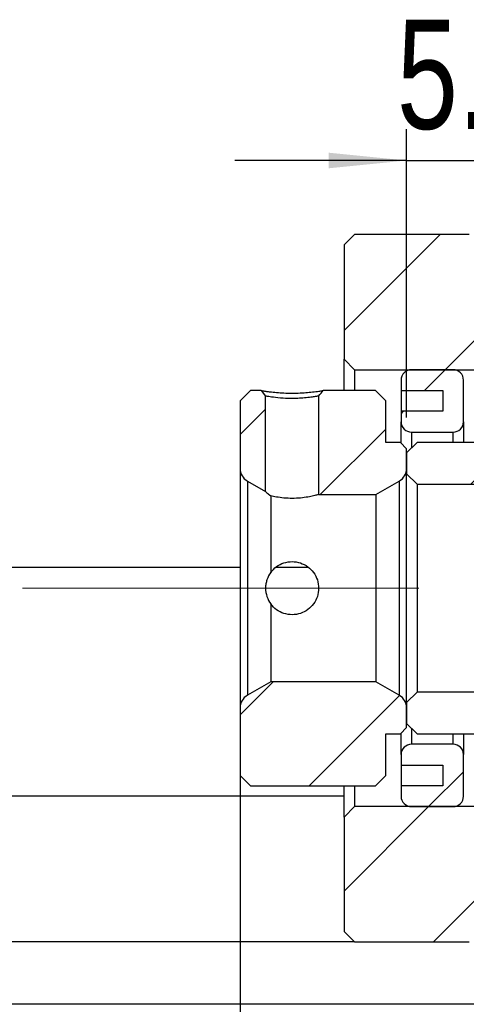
# Model space of a CAD drawing. Header units: millimetres. Extents: x 33 to 273, y 7 to 196.
# Tile 5 of 8: x 207 to 222, y 35 to 66. Entities that reach past the tile are written whole.
import ezdxf

# ---------------------------------------------------------------- set-up
doc = ezdxf.new("R2010")
doc.units = ezdxf.units.MM
doc.linetypes.add('CENTERX2', pattern=[20.32, 12.7, -2.54, 2.54, -2.54])
doc.layers.add('FORMAT', color=7, linetype='Continuous')
doc.styles.add('SLDTEXTSTYLE0', font='TXT', dxfattribs={"width": 0.75})
doc.dimstyles.new('SLDDIMSTYLE2', dxfattribs={"dimtxt": 3.5, "dimasz": 2.5, "dimexe": 0, "dimexo": 0.0625, "dimgap": 0.875, "dimtad": 1, "dimdec": 1, "dimlfac": 1.5, "dimrnd": 1e-09, "dimzin": 12, "dimdsep": 46, "dimtxsty": 'SLDTEXTSTYLE0', "dimsah": 1, "dimcen": 0.09, "dimadec": 0, "dimazin": 3, "dimtfac": 1, "dimtdec": 1, "dimtmove": 0, "dimatfit": 0, "dimfxl": 1, "dimfrac": 2, "dimtolj": 1, "dimtzin": 12, "dimarcsym": 0})

# ---------------------------------------------------------------- blocks, each defined once
blk = doc.blocks.new('_D_19')
at = {"layer": 'FORMAT', "color": 7}
for p, q in [((214.538, 50.809), (214.538, 27.181)), ((234.205, 38.306), (234.205, 27.181)), ((214.538, 28.181), (209.038, 28.181)), ((214.538, 28.181), (234.205, 28.181)), ((234.205, 28.181), (239.705, 28.181))]:
    blk.add_line(p, q, dxfattribs=at)
for points in [[(214.538, 28.181), (212.038, 28.431), (212.038, 27.931)], [(234.205, 28.181), (236.705, 27.931), (236.705, 28.431)]]:
    blk.add_solid(points, dxfattribs=at)
at = {"layer": 'FORMAT', "color": 7, "char_height": 3.5, "attachment_point": 1, "style": 'SLDTEXTSTYLE0'}
for s, insert in [('(', (218.785, 32.692)), (')', (229.558, 32.692)), ('29.5', (220.506, 32.692))]:
    blk.add_mtext(s, dxfattribs=dict(at, insert=insert))
blk = doc.blocks.new('_D_20')
at = {"layer": 'FORMAT', "color": 7}
for p, q in [((219.872, 53.439), (219.872, 62.676)), ((223.538, 53.906), (223.538, 62.676)), ((219.872, 61.676), (214.372, 61.676)), ((219.872, 61.676), (223.538, 61.676)), ((223.538, 61.676), (229.038, 61.676))]:
    blk.add_line(p, q, dxfattribs=at)
for points in [[(219.872, 61.676), (217.372, 61.926), (217.372, 61.426)], [(223.538, 61.676), (226.038, 61.426), (226.038, 61.926)]]:
    blk.add_solid(points, dxfattribs=at)
at = {"layer": 'FORMAT', "color": 7, "insert": (219.562, 66.188), "char_height": 3.5, "attachment_point": 1, "style": 'SLDTEXTSTYLE0'}
blk.add_mtext('5.5', dxfattribs=at)

msp = doc.modelspace()

# ---------------------------------------------------------------- hatches: boundary and pattern name
at = {"layer": 'FORMAT', "linetype": 'Continuous', "lineweight": 18}
h = msp.add_hatch(dxfattribs=at)
h.set_pattern_fill('ANSI31', color=256, style=0)
edge = h.paths.add_edge_path(flags=0)
edge.add_line((217.87170395, 55.30606061), (218.20503728, 54.97272727))
edge.add_line((218.20503728, 54.97272727), (223.20503728, 54.97272727))
edge.add_line((223.20503728, 54.97272727), (223.53837061, 55.30606061))
edge.add_line((223.53837061, 55.30606061), (223.53837061, 56.30606061))
edge.add_line((223.53837061, 56.30606061), (223.20503728, 56.63939394))
edge.add_line((223.20503728, 56.63939394), (222.47170395, 56.63939394))
edge.add_arc((222.47170395, 56.90606061), 0.26666667, 180, 270, ccw=False)
edge.add_line((222.20503728, 56.90606061), (222.20503728, 58.97272727))
edge.add_line((222.20503728, 58.97272727), (221.87170395, 59.30606061))
edge.add_line((221.87170395, 59.30606061), (218.20503728, 59.30606061))
edge.add_line((218.20503728, 59.30606061), (217.87170395, 58.97272727))
edge.add_line((217.87170395, 58.97272727), (217.87170395, 55.30606061))
h = msp.add_hatch(dxfattribs=at)
h.set_pattern_fill('ANSI31', color=256, style=0)
edge = h.paths.add_edge_path(flags=0)
edge.add_line((221.02869217, 54.30606061), (221.02869217, 53.63939394))
edge.add_line((221.02869217, 53.63939394), (219.69535884, 53.63939394))
edge.add_line((219.69535884, 53.63939394), (219.69535884, 53.30606061))
edge.add_arc((220.02869217, 53.30606061), 0.33333333, 180, 270)
edge.add_line((220.02869217, 52.97272727), (221.36202551, 52.97272727))
edge.add_arc((221.36202551, 53.30606061), 0.33333333, 270, 360)
edge.add_line((221.69535884, 53.30606061), (221.69535884, 54.63939394))
edge.add_arc((221.36202551, 54.63939394), 0.33333333, 0, 90)
edge.add_line((221.36202551, 54.97272727), (220.02869217, 54.97272727))
edge.add_arc((220.02869217, 54.63939394), 0.33333333, 90, 180)
edge.add_line((219.69535884, 54.63939394), (219.69535884, 54.30606061))
edge.add_line((219.69535884, 54.30606061), (221.02869217, 54.30606061))
h = msp.add_hatch(dxfattribs=at)
h.set_pattern_fill('ANSI31', color=256, style=0)
edge = h.paths.add_edge_path(flags=0)
edge.add_line((215.35503728, 54.12976855), (215.20956753, 54.30606061))
edge.add_line((215.20956753, 54.30606061), (214.87170395, 54.30606061))
edge.add_line((214.87170395, 54.30606061), (214.53837061, 53.97272727))
edge.add_line((214.53837061, 53.97272727), (214.53837061, 51.80882407))
edge.add_arc((215.00503728, 51.80882407), 0.46666667, 180, 240)
edge.add_line((214.77170395, 51.40467888), (215.35503728, 51.06789122))
edge.add_line((215.35503728, 51.06789122), (215.35503728, 54.12976855))
h = msp.add_hatch(dxfattribs=at)
h.set_pattern_fill('ANSI31', color=256, style=0)
edge = h.paths.add_edge_path(flags=0)
edge.add_line((219.20503728, 53.97272727), (218.87170395, 54.30606061))
edge.add_line((218.87170395, 54.30606061), (217.20050563, 54.30606061))
edge.add_line((217.20050586, 54.30606044), (217.05503628, 54.12976839))
edge.add_line((217.05503728, 54.12976843), (217.05503728, 50.97272727))
edge.add_line((217.05503728, 50.97272727), (218.89020849, 50.97272727))
edge.add_line((218.89020849, 50.97272727), (219.63837061, 51.40467888))
edge.add_arc((219.40503728, 51.80882407), 0.46666667, 300, 360)
edge.add_line((219.87170395, 51.80882407), (219.87170395, 52.43939394))
edge.add_line((219.87170395, 52.43939394), (219.67170395, 52.63939394))
edge.add_line((219.67170395, 52.63939394), (219.20503728, 52.63939394))
edge.add_line((219.20503728, 52.63939394), (219.20503728, 53.97272727))
h = msp.add_hatch(dxfattribs=at)
h.set_pattern_fill('ANSI31', color=256, style=0)
edge = h.paths.add_edge_path(flags=0)
edge.add_line((219.87170395, 51.63939394), (220.20503728, 51.30606061))
edge.add_line((220.20503728, 51.30606061), (223.20503728, 51.30606061))
edge.add_arc((223.20503728, 51.63939394), 0.33333333, 270, 360)
edge.add_line((223.53837061, 51.63939394), (223.53837061, 52.30606061))
edge.add_arc((223.20503728, 52.30606061), 0.33333333, 360, 450)
edge.add_line((223.20503728, 52.63939394), (220.20503728, 52.63939394))
edge.add_line((220.20503728, 52.63939394), (219.87170395, 52.30606061))
edge.add_line((219.87170395, 52.30606061), (219.87170395, 51.63939394))
h = msp.add_hatch(dxfattribs=at)
h.set_pattern_fill('ANSI31', color=256, style=0)
edge = h.paths.add_edge_path(flags=0)
edge.add_line((214.53837061, 41.97272727), (214.87170395, 41.63939394))
edge.add_line((214.87170395, 41.63939394), (218.87170395, 41.63939394))
edge.add_line((218.87170395, 41.63939394), (219.20503728, 41.97272727))
edge.add_line((219.20503728, 41.97272727), (219.20503728, 43.30606061))
edge.add_line((219.20503728, 43.30606061), (219.67170395, 43.30606061))
edge.add_line((219.67170395, 43.30606061), (219.87170395, 43.50606061))
edge.add_line((219.87170395, 43.50606061), (219.87170395, 44.13663048))
edge.add_arc((219.40503728, 44.13663048), 0.46666667, 360, 420)
edge.add_line((219.63837061, 44.54077567), (218.89020849, 44.97272727))
edge.add_line((218.89020849, 44.97272727), (215.51986607, 44.97272727))
edge.add_line((215.51986607, 44.97272727), (214.77170395, 44.54077567))
edge.add_arc((215.00503728, 44.13663048), 0.46666667, 120, 180)
edge.add_line((214.53837061, 44.13663048), (214.53837061, 41.97272727))
h = msp.add_hatch(dxfattribs=at)
h.set_pattern_fill('ANSI31', color=256, style=0)
edge = h.paths.add_edge_path(flags=0)
edge.add_line((220.20503728, 44.63939394), (219.87170395, 44.30606061))
edge.add_line((219.87170395, 44.30606061), (219.87170395, 43.63939394))
edge.add_line((219.87170395, 43.63939394), (220.20503728, 43.30606061))
edge.add_line((220.20503728, 43.30606061), (223.20503728, 43.30606061))
edge.add_arc((223.20503728, 43.63939394), 0.33333333, 270, 360)
edge.add_line((223.53837061, 43.63939394), (223.53837061, 44.30606061))
edge.add_arc((223.20503728, 44.30606061), 0.33333333, 360, 450)
edge.add_line((223.20503728, 44.63939394), (220.20503728, 44.63939394))
h = msp.add_hatch(dxfattribs=at)
h.set_pattern_fill('ANSI31', color=256, style=0)
edge = h.paths.add_edge_path(flags=0)
edge.add_line((219.69535884, 42.63939394), (219.69535884, 42.30606061))
edge.add_line((219.69535884, 42.30606061), (221.02869217, 42.30606061))
edge.add_line((221.02869217, 42.30606061), (221.02869217, 41.63939394))
edge.add_line((221.02869217, 41.63939394), (219.69535884, 41.63939394))
edge.add_line((219.69535884, 41.63939394), (219.69535884, 41.30606061))
edge.add_arc((220.02869217, 41.30606061), 0.33333333, 180, 270)
edge.add_line((220.02869217, 40.97272727), (221.36202551, 40.97272727))
edge.add_arc((221.36202551, 41.30606061), 0.33333333, 270, 360)
edge.add_line((221.69535884, 41.30606061), (221.69535884, 42.63939394))
edge.add_arc((221.36202551, 42.63939394), 0.33333333, 360, 450)
edge.add_line((221.36202551, 42.97272727), (220.02869217, 42.97272727))
edge.add_arc((220.02869217, 42.63939394), 0.33333333, 90, 180)
h = msp.add_hatch(dxfattribs=at)
h.set_pattern_fill('ANSI31', color=256, style=0)
edge = h.paths.add_edge_path(flags=0)
edge.add_line((218.20503728, 40.97272727), (217.87170395, 40.63939394))
edge.add_line((217.87170395, 40.63939394), (217.87170395, 36.97272727))
edge.add_line((217.87170395, 36.97272727), (218.20503728, 36.63939394))
edge.add_line((218.20503728, 36.63939394), (221.87170395, 36.63939394))
edge.add_line((221.87170395, 36.63939394), (222.20503728, 36.97272727))
edge.add_line((222.20503728, 36.97272727), (222.20503728, 39.03939394))
edge.add_arc((222.47170395, 39.03939394), 0.26666667, 90, 180, ccw=False)
edge.add_line((222.47170395, 39.30606061), (223.20503728, 39.30606061))
edge.add_line((223.20503728, 39.30606061), (223.53837061, 39.63939394))
edge.add_line((223.53837061, 39.63939394), (223.53837061, 40.63939394))
edge.add_line((223.53837061, 40.63939394), (223.20503728, 40.97272727))
edge.add_line((223.20503728, 40.97272727), (218.20503728, 40.97272727))

# ---------------------------------------------------------------- linework, layer by layer
at = {"color": 7, "linetype": 'Continuous', "lineweight": 25}
for p, q in [((217.87170437, 58.97272721), (218.20503714, 59.30606122)), ((221.87170379, 59.30606122), (218.20503714, 59.30606122)), ((217.87170437, 58.97272721), (217.87170437, 55.30606057)), ((218.20503714, 54.97272718), (217.87170437, 55.30606057)), ((217.87170437, 54.3060604), (217.87170437, 55.30606057)), ((218.20503714, 54.97272718), (223.20503734, 54.97272718)), ((218.20503714, 54.97272718), (218.20503714, 54.3060604)), ((221.36202571, 54.97272718), (220.02869216, 54.97272718)), ((219.69535939, 54.63939379), (219.69535939, 54.3060604)), ((221.69535848, 53.30606086), (221.69535848, 54.63939379)), ((214.53837049, 53.97272701), (214.8717045, 54.3060604)), ((215.20956722, 54.3060604), (214.8717045, 54.3060604)), ((215.20956722, 54.3060604), (215.35503733, 54.12976849)), ((218.87170392, 54.3060604), (217.20050516, 54.3060604)), ((218.87170392, 54.3060604), (219.20503668, 53.97272701)), ((219.69535939, 54.3060604), (221.0286917, 54.3060604)), ((219.69535939, 54.3060604), (219.69535939, 53.63939425)), ((221.0286917, 54.3060604), (221.0286917, 53.63939425)), ((214.53837049, 53.97272701), (214.53837049, 51.80882416)), ((215.35503733, 51.06789124), (215.35503733, 54.12976849)), ((217.05503754, 54.12976849), (217.05503754, 50.97272714)), ((219.20503668, 52.63939408), (219.20503668, 53.97272701)), ((219.69535939, 53.63939425), (219.69535939, 53.30606086)), ((221.0286917, 53.63939425), (219.69535939, 53.63939425)), ((219.69535939, 52.61573911), (219.69535939, 53.30606086)), ((221.69535848, 53.30606086), (221.69535848, 52.63939408)), ((220.02869216, 52.97272716), (221.36202571, 52.97272716)), ((219.6717038, 52.63939408), (219.20503668, 52.63939408)), ((219.6717038, 52.63939408), (219.87170346, 52.4393938)), ((219.87170346, 52.3060607), (220.20503747, 52.63939408)), ((219.87170346, 51.80882416), (219.87170346, 52.4393938)), ((223.20503734, 52.63939408), (220.20503747, 52.63939408)), ((219.87170346, 52.3060607), (219.87170346, 51.63939392)), ((214.53837049, 51.80882416), (214.53837049, 44.13663039)), ((220.20503747, 51.30606053), (219.87170346, 51.63939392)), ((219.87170346, 44.30606063), (219.87170346, 51.63939392)), ((214.77170405, 51.4046789), (215.35503733, 51.06789124)), ((214.77170405, 51.4046789), (214.77170405, 44.54077565)), ((218.89020868, 50.97272714), (219.63837114, 51.4046789)), ((219.63837114, 51.4046789), (219.63837114, 44.54077565)), ((220.20503747, 51.30606053), (223.20503734, 51.30606053)), ((220.20503747, 51.30606053), (220.20503747, 44.63939401)), ((215.51986652, 50.93025325), (215.51986652, 48.4757585)), ((217.05503754, 50.97272714), (218.89020868, 50.97272714)), ((218.89020868, 50.97272714), (218.89020868, 44.9727274)), ((214.53837049, 48.63939397), (192.87170462, 48.63939397)), ((216.71750016, 48.63939397), (215.69138634, 48.63939397)), ((215.51986652, 47.46969605), (215.51986652, 44.9727274)), ((215.51986652, 44.9727274), (214.77170405, 44.54077565)), ((218.89020868, 44.9727274), (215.51986652, 44.9727274)), ((219.63837114, 44.54077565), (218.89020868, 44.9727274)), ((219.87170346, 44.30606063), (220.20503747, 44.63939401)), ((223.20503734, 44.63939401), (220.20503747, 44.63939401)), ((219.87170346, 44.30606063), (219.87170346, 43.63939385)), ((214.53837049, 44.13663039), (214.53837049, 41.97272753)), ((219.87170346, 43.50606074), (219.87170346, 44.13663039)), ((220.20503747, 43.30606046), (219.87170346, 43.63939385)), ((219.20503668, 43.30606046), (219.6717038, 43.30606046)), ((219.20503668, 41.97272753), (219.20503668, 43.30606046)), ((219.87170346, 43.50606074), (219.6717038, 43.30606046)), ((219.69535939, 42.63939369), (219.69535939, 43.32971543)), ((220.20503747, 43.30606046), (223.20503734, 43.30606046)), ((221.69535848, 43.30606046), (221.69535848, 42.63939369)), ((221.36202571, 42.97272738), (220.02869216, 42.97272738)), ((219.69535939, 42.63939369), (219.69535939, 42.3060603)), ((221.69535848, 41.30606076), (221.69535848, 42.63939369)), ((219.69535939, 42.3060603), (221.0286917, 42.3060603)), ((219.69535939, 42.3060603), (219.69535939, 41.63939414)), ((221.0286917, 42.3060603), (221.0286917, 41.63939414)), ((214.8717045, 41.63939414), (214.53837049, 41.97272753)), ((219.20503668, 41.97272753), (218.87170392, 41.63939414)), ((214.8717045, 41.63939414), (218.87170392, 41.63939414)), ((217.87170437, 40.63939398), (217.87170437, 41.63939414)), ((218.20503714, 41.63939414), (218.20503714, 40.97272737)), ((219.69535939, 41.63939414), (219.69535939, 41.30606076)), ((221.0286917, 41.63939414), (219.69535939, 41.63939414)), ((217.87170437, 41.30606076), (188.87170148, 41.30606076)), ((217.87170437, 40.63939398), (218.20503714, 40.97272737)), ((223.20503734, 40.97272737), (218.20503714, 40.97272737)), ((220.02869216, 40.97272737), (221.36202571, 40.97272737)), ((217.87170437, 40.63939398), (217.87170437, 36.97272733)), ((218.20503714, 36.63939332), (217.87170437, 36.97272733)), ((218.20503714, 36.63939332), (188.87170148, 36.63939332)), ((218.20503714, 36.63939332), (221.87170379, 36.63939332)), ((222.2050378, 34.63939424), (188.87170148, 34.63939424))]:
    msp.add_line(p, q, dxfattribs=at)
at = {"color": 8, "linetype": 'Continuous', "lineweight": 25}
for p, q in [((220.02869216, 52.97272716), (220.02869216, 52.46304877)), ((221.36202571, 52.63939408), (221.36202571, 52.97272716)), ((220.02869216, 43.48240577), (220.02869216, 42.97272738)), ((221.36202571, 42.97272738), (221.36202571, 43.30606046))]:
    msp.add_line(p, q, dxfattribs=at)
at = {"color": 7, "linetype": 'Continuous', "lineweight": 25, "flags": 128}
msp.add_lwpolyline([(217.0550363, 54.12976849), (217.09465476, 54.17778189), (217.13427323, 54.22579468), (217.2005064, 54.3060604)], dxfattribs=at)
at = {"color": 7, "linetype": 'Continuous', "lineweight": 25}
for centre, radius, start, end in [((220.02869217, 54.63939394), 0.33333333, 90, 180), ((221.36202551, 54.63939394), 0.33333333, 0, 90), ((220.02869217, 53.30606061), 0.33333333, 180, 270), ((221.36202551, 53.30606061), 0.33333333, 270, 0), ((215.00503728, 51.80882407), 0.46666667, 180, 240), ((219.40503728, 51.80882407), 0.46666667, 300, 0), ((215.00503728, 44.13663048), 0.46666667, 120, 180), ((219.40503728, 44.13663048), 0.46666667, 0, 60), ((220.02869217, 42.63939394), 0.33333333, 90, 180), ((221.36202551, 42.63939394), 0.33333333, 0, 90), ((220.02869217, 41.30606061), 0.33333333, 180, 270), ((221.36202551, 41.30606061), 0.33333333, 270, 0)]:
    msp.add_arc(centre, radius, start, end, dxfattribs=at)
for points, knots in [([(215.20956753, 54.30606061), (215.21027821, 54.30592963), (215.2116809, 54.30567113), (215.22290132, 54.30363397), (215.24087407, 54.30053984), (215.26620957, 54.29639567), (215.29875007, 54.29135428), (215.33853341, 54.28552565), (215.38553145, 54.27902722), (215.43975823, 54.27196525), (215.53942575, 54.25976708), (215.69926001, 54.24237317), (215.94332977, 54.22619152), (216.20496678, 54.22099639), (216.46663867, 54.22612632), (216.71059498, 54.24234554), (216.8890675, 54.26177152), (217.01585458, 54.27769431), (217.09887909, 54.2893597), (217.15765188, 54.2985164), (217.1940202, 54.3048246), (217.19831588, 54.30564328), (217.20050563, 54.30606061)], [0, 0, 0, 0, 0.0292151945, 0.057662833, 0.0855380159, 0.1130480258, 0.1404084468, 0.1678383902, 0.1955553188, 0.2237700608, 0.2526825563, 0.3367815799, 0.4171629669, 0.500124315, 0.5828539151, 0.6631982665, 0.7474786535, 0.7989671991, 0.848717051, 0.8979655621, 0.9479872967, 1, 1, 1, 1]), ([(217.05503728, 54.12976843), (217.05438814, 54.1295915), (217.05303237, 54.12922197), (217.04137198, 54.12656965), (217.0205814, 54.12242682), (216.98813755, 54.1166055), (216.9425671, 54.1091383), (216.88227898, 54.10010554), (216.77626956, 54.08476072), (216.6134223, 54.06664882), (216.40260046, 54.05267559), (216.17005378, 54.04605126), (215.88574698, 54.05818061), (215.64587785, 54.08255758), (215.50117036, 54.10396906), (215.4289356, 54.11528199), (215.38371532, 54.12343353), (215.35915158, 54.12866507), (215.35635474, 54.1294152), (215.35503728, 54.12976855)], [0, 0, 0, 0, 0.0282643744, 0.0590325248, 0.0923135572, 0.1281145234, 0.1664409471, 0.2072971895, 0.2506867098, 0.3480763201, 0.431326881, 0.5004767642, 0.6091792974, 0.7494506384, 0.8095044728, 0.8645745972, 0.9146703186, 0.9598053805, 1, 1, 1, 1]), ([(215.35503728, 51.06789122), (215.35503728, 51.06789122), (215.37086829, 51.05434491), (215.42834513, 51.00588839), (215.46997403, 50.97103057), (215.51986607, 50.9302532)], [0, 0, 0, 0, 0.5, 0.5, 1, 1, 1, 1]), ([(217.05503728, 50.97272727), (217.05503728, 50.97272727), (217.04070619, 50.96858156), (216.98575728, 50.95372108), (216.94457363, 50.94289054), (216.78899246, 50.90672234), (216.63914336, 50.87748975), (216.30124727, 50.84647975), (216.114082, 50.84623849), (215.77383201, 50.87698826), (215.62549403, 50.90578233), (215.51986607, 50.9302532)], [0, 0, 0, 0, 0.125, 0.125, 0.25, 0.25, 0.5, 0.5, 0.75, 0.75, 1, 1, 1, 1]), ([(215.51986607, 48.4757585), (215.62519807, 48.61922962), (215.77443086, 48.72685099), (216.02825374, 48.80888138), (216.11778276, 48.82291693), (216.29594865, 48.82253368), (216.3857328, 48.80802849), (216.63874826, 48.72499767), (216.78918844, 48.61484586), (216.94452665, 48.40100019), (216.98578212, 48.3202482), (217.04062887, 48.15194779), (217.0550217, 48.06176908), (217.05505283, 47.88398312), (217.04073569, 47.79390691), (216.98580827, 47.62521437), (216.94463346, 47.54461075), (216.78906816, 47.3304244), (216.63922221, 47.22065756), (216.30130986, 47.10967629), (216.11413303, 47.10889929), (215.77385219, 47.21871017), (215.62550139, 47.32581177), (215.51986607, 47.46969605)], [0, 0, 0, 0, 0.125, 0.125, 0.1875, 0.1875, 0.25, 0.25, 0.375, 0.375, 0.4375, 0.4375, 0.5, 0.5, 0.5625, 0.5625, 0.625, 0.625, 0.75, 0.75, 0.875, 0.875, 1, 1, 1, 1]), ([(215.51986607, 48.4757585), (215.47004126, 48.40789288), (215.42854851, 48.3300192), (215.3853583, 48.20218197), (215.37425291, 48.15823845), (215.35908218, 48.06747445), (215.35507962, 48.02008671), (215.35495363, 47.88030687), (215.3707454, 47.78680217), (215.42823155, 47.6160987), (215.46990557, 47.53774649), (215.51986607, 47.46969605)], [0, 0, 0, 0, 0.25, 0.25, 0.375, 0.375, 0.5, 0.5, 0.75, 0.75, 1, 1, 1, 1])]:
    msp.add_open_spline(points, degree=3, knots=knots, dxfattribs=at)
at = {"layer": 'FORMAT', "color": 7, "linetype": 'CENTERX2', "lineweight": 18}
msp.add_line((240.58795482, 47.97272727), (180.20503728, 47.97272727), dxfattribs=at)

# ---------------------------------------------------------------- dimensions: what is measured, and where the dimension line sits
at = {"layer": 'FORMAT', "color": 7}
dim = msp.add_linear_dim(base=(223.53837061, 61.67584481), p1=(219.87170395, 52.43939394), p2=(223.53837061, 52.90606061), dimstyle='SLDDIMSTYLE2', dxfattribs=at)
dim.commit()
dim.dimension.update_dxf_attribs({"geometry": '_D_20', "text_midpoint": (222.79428328, 61.67584481), "dimtype": 160})
dim = msp.add_linear_dim(base=(234.20503728, 28.18059395), p1=(214.53837061, 51.80882407), p2=(234.20503728, 39.30606061), text='(<>)', dimstyle='SLDDIMSTYLE2', dxfattribs=at)
dim.commit()
dim.dimension.update_dxf_attribs({"geometry": '_D_19', "text_midpoint": (225.03181849, 28.18059395), "dimtype": 160})

doc.saveas('drawing.dxf')
